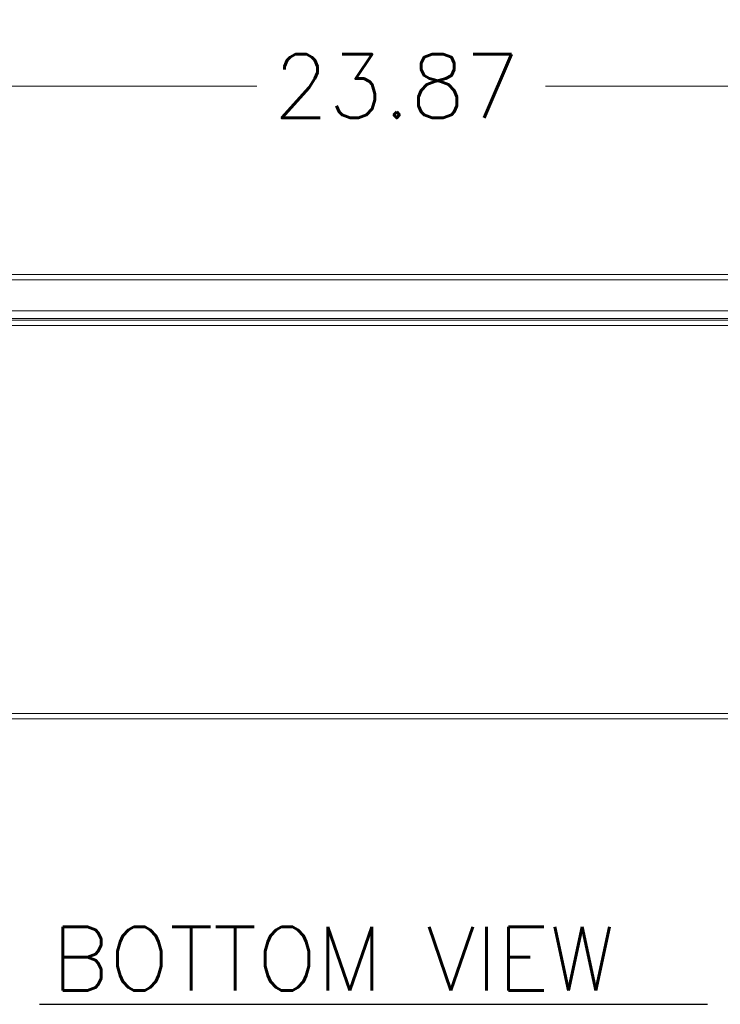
# Model space of a CAD drawing. Header units: inches. Extents: x 1 to 177, y 1 to 112.
# Tile 2 of 70: x 45 to 59, y 1 to 21. Entities that reach past the tile are written whole.
import ezdxf

# ---------------------------------------------------------------- set-up
doc = ezdxf.new("R2010")
doc.units = ezdxf.units.IN
doc.header["$LTSCALE"] = 10.666667
doc.header["$MEASUREMENT"] = 0
for name, color, linetype, lineweight in [('Dimension (ANSI)', 7, 'Continuous', 13), ('Symbol (ANSI)', 7, 'Continuous', 18), ('Visible (ANSI)', 7, 'Continuous', 13), ('Visible Narrow (ANSI)', 7, 'Continuous', 18)]:
    doc.layers.add(name, color=color, linetype=linetype, lineweight=lineweight)
doc.styles.add('Note Text (ANSI)', font='RomanS.shx')
doc.styles.add('Text Style164', font='RomanS.shx')
doc.dimstyles.new('Default (ANSI)', dxfattribs={"dimscale": 10.666667, "dimtxt": 0.12, "dimasz": 0.098425, "dimexe": 0.125, "dimexo": 0.0625, "dimgap": 0.031496, "dimtad": 0, "dimtih": 1, "dimtoh": 1, "dimrnd": 1e-08, "dimzin": 0, "dimdsep": 46, "dimtxsty": 'Note Text (ANSI)', "dimcen": 0.09, "dimdle": 0.393701, "dimclrd": 256, "dimclre": 256, "dimclrt": 256, "dimadec": 0, "dimazin": 0, "dimtfac": 1, "dimtofl": 0, "dimtmove": 0, "dimatfit": 3, "dimfxl": 1, "dimtolj": 1, "dimtzin": 4, "dimlwd": -1, "dimlwe": -1, "dimarcsym": 0})

# ---------------------------------------------------------------- blocks, each defined once
blk = doc.blocks.new('*D10')
at = {"layer": 'Defpoints', "color": 0, "transparency": 16777216}
for p in [(64.703, 19.833), (40.828, 15.946), (64.703, 15.946)]:
    blk.add_point(p, dxfattribs=at)
at = {"layer": 'Dimension (ANSI)', "transparency": 16777216}
for p, q in [((40.828, 16.612), (40.828, 21.166)), ((64.703, 16.612), (64.703, 21.166)), ((41.878, 19.833), (49.869, 19.833)), ((63.653, 19.833), (55.661, 19.833))]:
    blk.add_line(p, q, dxfattribs=at)
for points in [[(41.878, 20.008), (41.878, 19.658), (40.828, 19.833)], [(63.653, 20.008), (63.653, 19.658), (64.703, 19.833)]]:
    blk.add_solid(points, dxfattribs=at)
at = {"layer": 'Dimension (ANSI)', "transparency": 16777216, "insert": (50.205, 20.473), "char_height": 1.28, "attachment_point": 1, "style": 'Note Text (ANSI)'}
blk.add_mtext('\\A1;23.87', dxfattribs=at)

msp = doc.modelspace()

# ---------------------------------------------------------------- linework, layer by layer
at = {"layer": 'Symbol (ANSI)', "lineweight": 30}
msp.add_line((45.509, 1.399), (58.912, 1.399), dxfattribs=at)
at = {"layer": 'Visible (ANSI)'}
for p, q in [((40.933, 16.051), (64.598, 16.051)), ((64.618, 15.321), (40.913, 15.321)), ((40.944, 15.133), (64.712, 15.133)), ((64.723, 7.133), (40.933, 7.133))]:
    msp.add_line(p, q, dxfattribs=at)
at = {"layer": 'Visible Narrow (ANSI)'}
for p, q in [((64.618, 15.946), (40.913, 15.946)), ((64.743, 15.028), (40.913, 15.028)), ((41.652, 15.165), (64.004, 15.165)), ((40.865, 7.239), (64.791, 7.239))]:
    msp.add_line(p, q, dxfattribs=at)

# ---------------------------------------------------------------- texts
at = {"layer": 'Symbol (ANSI)', "insert": (45.754, 1.675), "char_height": 1.28, "attachment_point": 7, "line_spacing_factor": 1.510922, "style": 'Text Style164'}
msp.add_mtext('BOTTOM VIEW', dxfattribs=at)

# ---------------------------------------------------------------- dimensions: what is measured, and where the dimension line sits
at = {"layer": 'Dimension (ANSI)'}
dim = msp.add_linear_dim(base=(64.702956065, 19.832751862), p1=(40.827956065, 15.945651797), p2=(64.702956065, 15.945651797), angle=180, dimstyle='Default (ANSI)', override={"dimtih": 0, "dimtoh": 0, "dimdec": 2, "dimtp": 0, "dimtm": 0, "dimtdec": 2, "dimatfit": 1}, dxfattribs=at)
dim.commit()
dim.dimension.update_dxf_attribs({"geometry": '*D10', "text_midpoint": (52.765456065, 19.832751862), "dimtype": 160})

doc.saveas('drawing.dxf')
